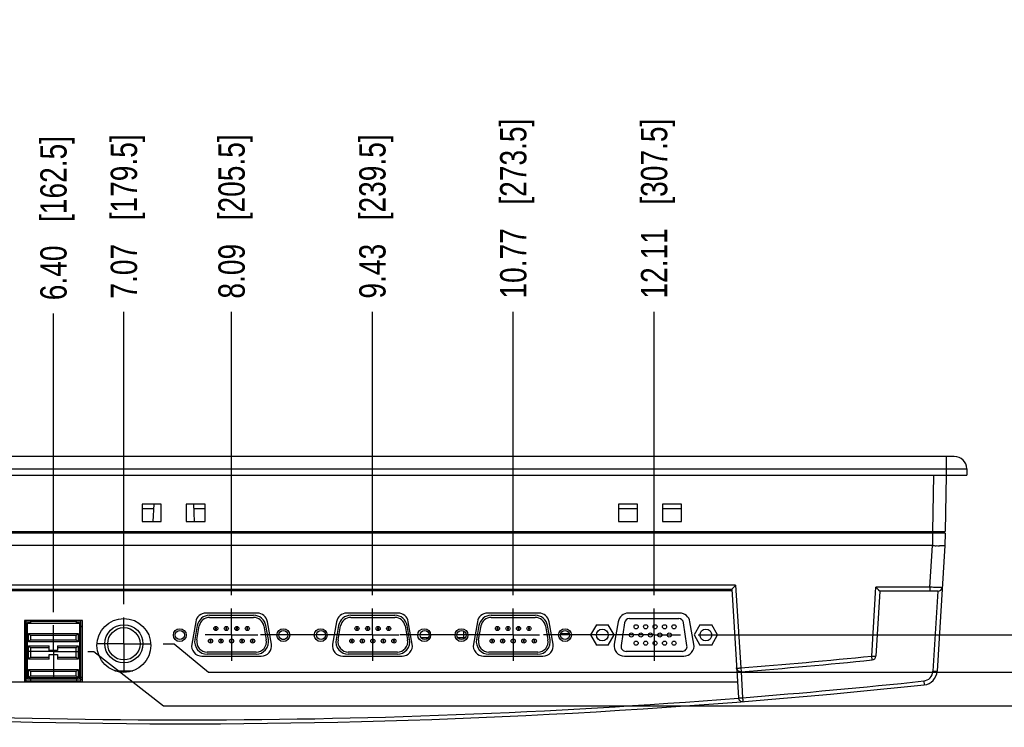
# Model space of a CAD drawing. Header units: inches. Extents: x 0 to 34, y 0 to 22.
# Tile 2 of 31: x 6.7 to 11.4, y 5.3 to 8.7. Entities that reach past the tile are written whole.
import ezdxf

# ---------------------------------------------------------------- set-up
doc = ezdxf.new("R2010")
doc.units = ezdxf.units.IN
doc.header["$LTSCALE"] = 1.87
doc.header["$MEASUREMENT"] = 0
doc.linetypes.add('CENTER', pattern=[0.6, 0.375, -0.075, 0.075, -0.075])
doc.layers.get('0').update_dxf_attribs({"linetype": 'CONTINUOUS'})
doc.layers.add('DEFAULT_1', color=7, linetype='CENTER')
doc.layers.add('DIMENSIONS', color=7, linetype='CONTINUOUS')
doc.styles.get("Standard").update_dxf_attribs({"font": 'txt', "width": 0.8})
doc.dimstyles.new('DIMSTYLE_1', dxfattribs={"dimtxt": 0.125, "dimasz": 0.18, "dimexe": 0.18, "dimexo": 0.0625, "dimgap": 0.09, "dimtad": 0, "dimtih": 1, "dimtoh": 1, "dimdec": 1, "dimlfac": 2, "dimzin": 4, "dimdsep": 46, "dimtxsty": 'STANDARD', "dimblk": '_FILLED', "dimblk1": '_FILLED', "dimblk2": '_FILLED', "dimcen": 0.09, "dimadec": 0, "dimazin": 0, "dimtfac": 1, "dimtdec": 1, "dimtofl": 0, "dimtmove": 0, "dimatfit": 3, "dimldrblk": '_FILLED', "dimfxl": 1, "dimtolj": 1, "dimtzin": 4, "dimarcsym": 0})

# ---------------------------------------------------------------- blocks, each defined once
blk = doc.blocks.new('*D16')
at = {"layer": 'DIMENSIONS', "color": 2, "linetype": 'CONTINUOUS'}
blk.add_line((6.9048, 5.8557), (6.9048, 7.274), dxfattribs=at)
at = {"layer": 'DIMENSIONS', "color": 2, "linetype": 'CONTINUOUS', "insert": (6.8423, 7.3365), "char_height": 0.125, "width": 1.225, "attachment_point": 1, "rotation": 90, "line_spacing_factor": 0.9}
blk.add_mtext('6.40{\\Ftxt.shx;\\W1.000000;\\H0.125000; }[162.5]', dxfattribs=at)
blk = doc.blocks.new('_FILLED')
at = {"color": 0, "linetype": 'BYBLOCK'}
blk.add_solid([(0, 0), (-1, 0.174), (-1, -0.174)], dxfattribs=at)
blk = doc.blocks.new('*D17')
at = {"layer": 'DIMENSIONS', "color": 2, "linetype": 'CONTINUOUS'}
for p, q in [((7.0681, 5.6682), (7.0961, 5.6682)), ((7.0961, 5.6682), (7.4275, 5.4096)), ((7.4275, 5.4096), (11.9518, 5.4096))]:
    blk.add_line(p, q, dxfattribs=at)
at = {"layer": 'DIMENSIONS', "color": 2, "linetype": 'CONTINUOUS', "insert": (12.0143, 5.4721), "char_height": 0.125, "width": 0.925, "attachment_point": 1, "line_spacing_factor": 0.9}
blk.add_mtext('1.85{\\Ftxt.shx;\\W1.000000;\\H0.125000; }[47]', dxfattribs=at)
blk = doc.blocks.new('*D18')
at = {"layer": 'DIMENSIONS', "color": 2, "linetype": 'CONTINUOUS'}
blk.add_line((7.2394, 5.8922), (7.2394, 7.2819), dxfattribs=at)
at = {"layer": 'DIMENSIONS', "color": 2, "linetype": 'CONTINUOUS', "insert": (7.1769, 7.3444), "char_height": 0.125, "width": 1.225, "attachment_point": 1, "rotation": 90, "line_spacing_factor": 0.9}
blk.add_mtext('7.07{\\Ftxt.shx;\\W1.000000;\\H0.125000; }[179.5]', dxfattribs=at)
blk = doc.blocks.new('*D19')
at = {"layer": 'DIMENSIONS', "color": 2, "linetype": 'CONTINUOUS'}
for p, q in [((7.4269, 5.7047), (7.4779, 5.7047)), ((7.4779, 5.7047), (7.6422, 5.5694)), ((7.6422, 5.5694), (11.9493, 5.5694))]:
    blk.add_line(p, q, dxfattribs=at)
at = {"layer": 'DIMENSIONS', "color": 2, "linetype": 'CONTINUOUS', "insert": (12.0118, 5.6319), "char_height": 0.125, "width": 1.125, "attachment_point": 1, "line_spacing_factor": 0.9}
blk.add_mtext('1.78{\\Ftxt.shx;\\W1.000000;\\H0.125000; }[45.2]', dxfattribs=at)
blk = doc.blocks.new('*D20')
at = {"layer": 'DIMENSIONS', "color": 2, "linetype": 'CONTINUOUS'}
blk.add_line((7.7513, 5.9355), (7.7513, 7.2819), dxfattribs=at)
at = {"layer": 'DIMENSIONS', "color": 2, "linetype": 'CONTINUOUS', "insert": (7.6888, 7.3444), "char_height": 0.125, "width": 1.225, "attachment_point": 1, "rotation": 90, "line_spacing_factor": 0.9}
blk.add_mtext('8.09{\\Ftxt.shx;\\W1.000000;\\H0.125000; }[205.5]', dxfattribs=at)
blk = doc.blocks.new('*D21')
at = {"layer": 'DIMENSIONS', "color": 2, "linetype": 'CONTINUOUS'}
blk.add_line((9.9694, 5.748), (11.9462, 5.748), dxfattribs=at)
at = {"layer": 'DIMENSIONS', "color": 2, "linetype": 'CONTINUOUS', "insert": (12.0087, 5.8105), "char_height": 0.125, "width": 0.925, "attachment_point": 1, "line_spacing_factor": 0.9}
blk.add_mtext('1.69{\\Ftxt.shx;\\W1.000000;\\H0.125000; }[43]', dxfattribs=at)
blk = doc.blocks.new('*D22')
at = {"layer": 'DIMENSIONS', "color": 2, "linetype": 'CONTINUOUS'}
blk.add_line((8.4205, 5.9355), (8.4205, 7.2819), dxfattribs=at)
at = {"layer": 'DIMENSIONS', "color": 2, "linetype": 'CONTINUOUS', "insert": (8.358, 7.3444), "char_height": 0.125, "width": 1.225, "attachment_point": 1, "rotation": 90, "line_spacing_factor": 0.9}
blk.add_mtext('9.43{\\Ftxt.shx;\\W1.000000;\\H0.125000; }[239.5]', dxfattribs=at)
blk = doc.blocks.new('*D23')
at = {"layer": 'DIMENSIONS', "color": 2, "linetype": 'CONTINUOUS'}
blk.add_line((9.0898, 5.9355), (9.0898, 7.2819), dxfattribs=at)
at = {"layer": 'DIMENSIONS', "color": 2, "linetype": 'CONTINUOUS', "insert": (9.0273, 7.3444), "char_height": 0.125, "width": 1.325, "attachment_point": 1, "rotation": 90, "line_spacing_factor": 0.9}
blk.add_mtext('10.77{\\Ftxt.shx;\\W1.000000;\\H0.125000; }[273.5]', dxfattribs=at)
blk = doc.blocks.new('*D24')
at = {"layer": 'DIMENSIONS', "color": 2, "linetype": 'CONTINUOUS'}
blk.add_line((9.7591, 5.9355), (9.7591, 7.2819), dxfattribs=at)
at = {"layer": 'DIMENSIONS', "color": 2, "linetype": 'CONTINUOUS', "insert": (9.6966, 7.3444), "char_height": 0.125, "width": 1.325, "attachment_point": 1, "rotation": 90, "line_spacing_factor": 0.9}
blk.add_mtext('12.11{\\Ftxt.shx;\\W1.000000;\\H0.125000; }[307.5]', dxfattribs=at)

msp = doc.modelspace()

# ---------------------------------------------------------------- linework, layer by layer
at = {"color": 6, "linetype": 'CONTINUOUS'}
for p, q in [((11.1858, 6.5944), (3.7656, 6.5944)), ((11.1469, 6.5944), (11.1469, 6.5058)), ((3.706, 6.5058), (11.2454, 6.5058)), ((3.7065, 6.5364), (11.2448, 6.5364)), ((11.0831, 6.2381), (11.0879, 6.5058)), ((11.1469, 6.5058), (11.1423, 6.2381)), ((11.2448, 6.5364), (11.2454, 6.5058)), ((7.3261, 6.368), (7.3261, 6.2854)), ((7.4166, 6.368), (7.3261, 6.368)), ((7.3815, 6.368), (7.3771, 6.2854)), ((7.4166, 6.2854), (7.4166, 6.368)), ((7.5347, 6.368), (7.5347, 6.2854)), ((7.6253, 6.368), (7.5347, 6.368)), ((7.5699, 6.368), (7.5742, 6.2854)), ((7.6253, 6.2854), (7.6253, 6.368)), ((9.6804, 6.368), (9.5898, 6.368)), ((9.5898, 6.368), (9.5898, 6.2854)), ((9.6804, 6.2854), (9.6804, 6.368)), ((9.8891, 6.368), (9.7985, 6.368)), ((9.7985, 6.368), (9.7985, 6.2854)), ((9.8891, 6.2854), (9.8891, 6.368)), ((7.3803, 6.3464), (7.3261, 6.3464)), ((7.6253, 6.3464), (7.571, 6.3464)), ((9.6804, 6.3464), (9.5898, 6.3464)), ((9.8891, 6.3464), (9.7985, 6.3464)), ((7.3261, 6.2854), (7.4166, 6.2854)), ((7.5347, 6.2854), (7.6253, 6.2854)), ((9.5898, 6.2854), (9.6804, 6.2854)), ((9.7985, 6.2854), (9.8891, 6.2854)), ((3.8091, 6.2381), (11.1423, 6.2381)), ((11.142, 6.2302), (3.8093, 6.2302)), ((11.083, 6.2302), (11.0815, 6.1712)), ((11.0831, 6.2383), (11.0831, 6.2302)), ((11.0831, 6.2381), (11.0831, 6.2382)), ((11.1344, 6.2383), (11.1342, 6.2302)), ((11.142, 6.2302), (11.1405, 6.1712)), ((11.0815, 6.1712), (3.8699, 6.1712)), ((11.0694, 5.9731), (11.0815, 6.1712)), ((11.0828, 6.1712), (11.0815, 6.1712)), ((11.1405, 6.1712), (11.1039, 5.5739)), ((10.1468, 5.983), (4.8045, 5.983)), ((4.823, 5.9645), (10.1284, 5.9645)), ((10.1283, 5.9566), (4.823, 5.9566)), ((10.1283, 5.9645), (10.1599, 5.4485)), ((10.1468, 5.983), (10.1709, 5.59)), ((10.7934, 5.6462), (10.8134, 5.9731)), ((10.8319, 5.9547), (10.8131, 5.6462)), ((11.0694, 5.9731), (10.8134, 5.9731)), ((11.1087, 5.9547), (10.8319, 5.9547)), ((11.0694, 5.9731), (11.0694, 5.9547)), ((7.8733, 5.8503), (7.6293, 5.8503)), ((8.5426, 5.8503), (8.2985, 5.8503)), ((9.2118, 5.8503), (8.9678, 5.8503)), ((9.8811, 5.8503), (9.6371, 5.8503)), ((6.767, 5.8149), (6.767, 5.5216)), ((7.0426, 5.8149), (6.767, 5.8149)), ((7.0426, 5.5216), (7.0426, 5.8149)), ((7.5808, 5.8097), (7.562, 5.7034)), ((7.9405, 5.7034), (7.9217, 5.8097)), ((8.2501, 5.8097), (8.2313, 5.7034)), ((8.6098, 5.7034), (8.591, 5.8097)), ((8.9194, 5.8097), (8.9006, 5.7034)), ((9.2791, 5.7034), (9.2603, 5.8097)), ((9.5887, 5.8097), (9.5699, 5.7034)), ((9.9483, 5.7034), (9.9296, 5.8097)), ((8.8533, 5.7655), (8.8533, 5.7342)), ((7.9907, 5.7263), (8.0038, 5.7263)), ((7.6105, 5.6456), (7.892, 5.6456)), ((8.2798, 5.6456), (8.5613, 5.6456)), ((8.9491, 5.6456), (9.2306, 5.6456)), ((9.6184, 5.6456), (9.8999, 5.6456)), ((10.7954, 5.6278), (10.7934, 5.6462)), ((10.1531, 5.5827), (10.1512, 5.59)), ((10.1709, 5.59), (10.1725, 5.5715)), ((10.1722, 5.5715), (10.1795, 5.4485)), ((10.1553, 5.5227), (4.796, 5.5227)), ((11.0403, 5.528), (11.0424, 5.5096))]:
    msp.add_line(p, q, dxfattribs=at)
at = {"color": 7, "linetype": 'CONTINUOUS'}
for p, q in [((11.1076, 5.9545), (11.0843, 5.5739)), ((6.7759, 5.7873), (6.7759, 5.8149)), ((6.7955, 5.807), (6.7759, 5.807)), ((6.7818, 5.5452), (6.7818, 5.8031)), ((6.7818, 5.8031), (7.0278, 5.8031)), ((6.7955, 5.811), (6.7955, 5.8031)), ((7.0141, 5.811), (6.7955, 5.811)), ((7.0141, 5.8031), (7.0141, 5.811)), ((7.0337, 5.807), (7.0141, 5.807)), ((7.0278, 5.8031), (7.0278, 5.5373)), ((7.0337, 5.8149), (7.0337, 5.7873)), ((7.6465, 5.8401), (7.8561, 5.8401)), ((7.6465, 5.8302), (7.8561, 5.8302)), ((8.3178, 5.84), (8.5274, 5.84)), ((8.3178, 5.8302), (8.5274, 5.8302)), ((8.985, 5.8401), (9.1946, 5.8401)), ((8.985, 5.8302), (9.1946, 5.8302)), ((9.6182, 5.8041), (9.6024, 5.6959)), ((9.6416, 5.8243), (9.8763, 5.8243)), ((9.9154, 5.6959), (9.8997, 5.8041)), ((6.7719, 5.7873), (6.7818, 5.7873)), ((6.7739, 5.7873), (6.7739, 5.5452)), ((7.0278, 5.7873), (7.0377, 5.7873)), ((7.0357, 5.5452), (7.0357, 5.7873)), ((7.5883, 5.7913), (7.5766, 5.7247)), ((7.5863, 5.723), (7.598, 5.7896)), ((7.9045, 5.7896), (7.9163, 5.723)), ((7.926, 5.7247), (7.9142, 5.7913)), ((8.2596, 5.7912), (8.2479, 5.7247)), ((8.2576, 5.7229), (8.2693, 5.7895)), ((8.5759, 5.7895), (8.5876, 5.7229)), ((8.5973, 5.7247), (8.5856, 5.7912)), ((8.9269, 5.7913), (8.9151, 5.7247)), ((8.9248, 5.723), (8.9366, 5.7896)), ((9.2431, 5.7896), (9.2548, 5.723)), ((9.2645, 5.7247), (9.2528, 5.7913)), ((9.4848, 5.7952), (9.4568, 5.7466)), ((9.4848, 5.7952), (9.5409, 5.7952)), ((9.569, 5.7466), (9.5409, 5.7952)), ((9.9769, 5.7952), (9.9489, 5.7466)), ((9.9769, 5.7952), (10.033, 5.7952)), ((10.0611, 5.7466), (10.033, 5.7952)), ((6.7867, 5.7145), (6.7867, 5.7539)), ((6.7867, 5.7539), (6.7965, 5.744)), ((6.7867, 5.7539), (7.0229, 5.7539)), ((6.7867, 5.7145), (6.7965, 5.7243)), ((7.0229, 5.7145), (6.7867, 5.7145)), ((6.7965, 5.744), (6.7965, 5.7243)), ((7.0131, 5.744), (6.7965, 5.744)), ((6.7965, 5.7243), (7.0131, 5.7243)), ((7.0131, 5.744), (7.0229, 5.7539)), ((7.0131, 5.7243), (7.0131, 5.744)), ((7.0229, 5.7145), (7.0131, 5.7243)), ((7.0229, 5.7539), (7.0229, 5.7145)), ((8.6514, 5.7342), (8.6858, 5.7342)), ((8.8268, 5.7342), (8.861, 5.7342)), ((9.3154, 5.7529), (9.356, 5.7529)), ((9.4568, 5.7466), (9.4848, 5.698)), ((9.5409, 5.698), (9.569, 5.7466)), ((9.9489, 5.7466), (9.9769, 5.698)), ((10.033, 5.698), (10.0611, 5.7466)), ((6.7867, 5.6318), (6.7867, 5.6948)), ((6.7867, 5.6948), (6.7965, 5.685)), ((6.7867, 5.6948), (6.8851, 5.6948)), ((6.7965, 5.685), (6.7965, 5.6417)), ((6.8851, 5.685), (6.7965, 5.685)), ((6.8851, 5.6732), (6.8851, 5.6948)), ((6.9245, 5.6732), (6.8851, 5.6732)), ((6.9245, 5.6948), (6.9245, 5.6732)), ((6.9245, 5.6948), (7.0229, 5.6948)), ((7.0131, 5.685), (6.9245, 5.685)), ((7.0229, 5.6948), (7.0131, 5.685)), ((7.0131, 5.6417), (7.0131, 5.685)), ((7.0229, 5.6948), (7.0229, 5.6318)), ((7.8678, 5.6653), (7.6347, 5.6653)), ((8.5391, 5.6652), (8.3061, 5.6652)), ((9.2064, 5.6653), (8.9733, 5.6653)), ((9.5409, 5.698), (9.4848, 5.698)), ((9.8921, 5.6688), (9.6258, 5.6688)), ((10.033, 5.698), (9.9769, 5.698)), ((6.7867, 5.6318), (6.7965, 5.6417)), ((6.8851, 5.6318), (6.7867, 5.6318)), ((6.7965, 5.6417), (6.8851, 5.6417)), ((6.8851, 5.6318), (6.8851, 5.6535)), ((6.8851, 5.6535), (6.9245, 5.6535)), ((6.9245, 5.6535), (6.9245, 5.6318)), ((6.9245, 5.6417), (7.0131, 5.6417)), ((7.0229, 5.6318), (6.9245, 5.6318)), ((7.0229, 5.6318), (7.0131, 5.6417)), ((7.8678, 5.6554), (7.6347, 5.6554)), ((8.5391, 5.6553), (8.3061, 5.6553)), ((9.2064, 5.6554), (8.9733, 5.6554)), ((6.7867, 5.5826), (6.7965, 5.5728)), ((6.7867, 5.5432), (6.7867, 5.5826)), ((6.7867, 5.5826), (7.0229, 5.5826)), ((6.7965, 5.5728), (6.7965, 5.5531)), ((7.0131, 5.5728), (6.7965, 5.5728)), ((7.0131, 5.5728), (7.0229, 5.5826)), ((7.0131, 5.5531), (7.0131, 5.5728)), ((7.0229, 5.5826), (7.0229, 5.5432)), ((7.1968, 5.5767), (7.2821, 5.5767)), ((6.767, 5.5373), (6.7739, 5.5373)), ((6.7818, 5.5452), (6.7719, 5.5452)), ((6.7759, 5.5275), (6.7759, 5.5452)), ((6.7955, 5.5275), (6.7759, 5.5275)), ((6.7818, 5.5373), (6.7818, 5.5432)), ((7.0278, 5.5373), (6.7818, 5.5373)), ((6.7867, 5.5432), (6.7965, 5.5531)), ((7.0229, 5.5432), (6.7867, 5.5432)), ((6.7955, 5.5373), (6.7955, 5.5236)), ((6.7955, 5.5295), (7.0141, 5.5295)), ((6.7965, 5.5531), (7.0131, 5.5531)), ((7.0229, 5.5432), (7.0131, 5.5531)), ((7.0141, 5.5373), (7.0141, 5.5236)), ((7.0337, 5.5275), (7.0141, 5.5275)), ((7.0377, 5.5452), (7.0278, 5.5452)), ((7.0337, 5.5452), (7.0337, 5.5275)), ((7.0337, 5.5373), (7.0426, 5.5373)), ((10.1795, 5.4485), (10.1804, 5.4375)), ((10.1808, 5.4333), (10.1809, 5.4321)), ((10.1809, 5.4321), (10.181, 5.4313)), ((10.181, 5.4313), (10.1811, 5.43)), ((10.181, 5.4307), (10.1811, 5.43))]:
    msp.add_line(p, q, dxfattribs=at)
at = {"color": 6, "linetype": 'CONTINUOUS'}
for centre, radius in [((7.2394, 5.6968), 0.128), ((7.5052, 5.746), 0.0305), ((7.9973, 5.746), 0.0305), ((8.1745, 5.746), 0.0305), ((8.6666, 5.746), 0.0305), ((8.8438, 5.746), 0.0305), ((9.3359, 5.746), 0.0305)]:
    msp.add_circle(centre, radius, dxfattribs=at)
at = {"color": 7, "linetype": 'CONTINUOUS'}
for centre, radius in [((7.2394, 5.7047), 0.0906), ((7.2394, 5.7047), 0.0768), ((7.5053, 5.7466), 0.0217), ((7.6763, 5.7773), 0.00984), ((7.7263, 5.7773), 0.00984), ((7.7763, 5.7773), 0.00984), ((7.8263, 5.7773), 0.00984), ((7.9972, 5.7466), 0.0217), ((8.1766, 5.7465), 0.0217), ((8.3476, 5.7772), 0.00984), ((8.3976, 5.7772), 0.00984), ((8.4476, 5.7772), 0.00984), ((8.4976, 5.7772), 0.00984), ((8.6686, 5.7465), 0.0217), ((8.8439, 5.7466), 0.0217), ((9.0148, 5.7773), 0.00984), ((9.0648, 5.7773), 0.00984), ((9.1148, 5.7773), 0.00984), ((9.1648, 5.7773), 0.00984), ((9.3358, 5.7466), 0.0217), ((9.5129, 5.7466), 0.0281), ((9.6512, 5.7466), 0.00984), ((9.6737, 5.7856), 0.00984), ((9.6962, 5.7466), 0.00984), ((9.7188, 5.7856), 0.00984), ((9.7413, 5.7466), 0.00984), ((9.7639, 5.7856), 0.00984), ((9.7864, 5.7466), 0.00984), ((9.8089, 5.7856), 0.00984), ((9.8315, 5.7466), 0.00984), ((9.854, 5.7856), 0.00984), ((10.005, 5.7466), 0.0281), ((7.6513, 5.7182), 0.00984), ((7.7013, 5.7182), 0.00984), ((7.7513, 5.7182), 0.00984), ((7.8013, 5.7182), 0.00984), ((7.8513, 5.7182), 0.00984), ((8.3226, 5.7181), 0.00984), ((8.3726, 5.7181), 0.00984), ((8.4226, 5.7181), 0.00984), ((8.4726, 5.7181), 0.00984), ((8.5226, 5.7181), 0.00984), ((8.9898, 5.7182), 0.00984), ((9.0398, 5.7182), 0.00984), ((9.0898, 5.7182), 0.00984), ((9.1398, 5.7182), 0.00984), ((9.1898, 5.7182), 0.00984), ((9.6737, 5.7076), 0.00984), ((9.7188, 5.7076), 0.00984), ((9.7639, 5.7076), 0.00984), ((9.8089, 5.7076), 0.00984), ((9.854, 5.7076), 0.00984)]:
    msp.add_circle(centre, radius, dxfattribs=at)
at = {"color": 6, "linetype": 'CONTINUOUS'}
for centre, radius, start, end in [((11.1858, 6.5354), 0.0591, 1, 90), ((11.1513, 8.8678), 2.6975, 268.5447, 268.6839), ((11.1369, 8.2294), 2.059, 268.6777, 268.9573), ((11.1269, 7.661), 1.4904, 268.944, 269.5629), ((11.1087, 5.9743), 0.0197, 270, 356.5001), ((7.6293, 5.8011), 0.0492, 90, 170), ((7.8733, 5.8011), 0.0492, 10, 90), ((8.2985, 5.8011), 0.0492, 90, 170), ((8.5426, 5.8011), 0.0492, 10, 90), ((8.9678, 5.8011), 0.0492, 90, 170), ((9.2118, 5.8011), 0.0492, 10, 90), ((9.6371, 5.8011), 0.0492, 90, 170), ((9.8811, 5.8011), 0.0492, 10, 90), ((7.6105, 5.6948), 0.0492, 170, 270), ((7.892, 5.6948), 0.0492, 270, 10), ((8.2798, 5.6948), 0.0492, 170, 270), ((8.5613, 5.6948), 0.0492, 270, 10), ((8.9491, 5.6948), 0.0492, 170, 270), ((9.2306, 5.6948), 0.0492, 270, 10), ((9.6184, 5.6948), 0.0492, 170, 270), ((9.8999, 5.6948), 0.0492, 270, 10), ((7.4753, 38.8826), 33.4016, 274.62891, 275.70117), ((7.4754, 38.8832), 33.4206, 274.6289, 275.70118), ((10.7934, 5.6474), 0.0197, 275.7011, 356.5), ((10.1528, 5.8828), 0.2934, 271.9201, 273.5245), ((11.0352, 5.5769), 0.0492, 276.0165, 356.5037), ((11.0352, 5.5781), 0.0689, 276.0196, 356.5), ((7.5245, 38.8834), 33.5402, 274.54036, 276.01712), ((7.5246, 38.8832), 33.5584, 263.81341, 276.01715), ((7.5246, 38.8817), 33.5385, 265.32619, 274.50687), ((10.1795, 5.4497), 0.0197, 183.5, 274.5405)]:
    msp.add_arc(centre, radius, start, end, dxfattribs=at)
at = {"color": 7, "linetype": 'CONTINUOUS'}
for centre, radius, start, end in [((6.8054, 5.811), 0.00984, 155.773, 180), ((7.0042, 5.811), 0.00984, 0, 24.2552), ((7.6465, 5.781), 0.0591, 90, 170), ((7.6465, 5.781), 0.0492, 90, 170), ((7.8561, 5.781), 0.0591, 10, 90), ((7.8561, 5.781), 0.0492, 10, 90), ((8.3178, 5.7809), 0.0591, 90, 170), ((8.3178, 5.7809), 0.0492, 90, 170), ((8.5274, 5.7809), 0.0591, 10, 90), ((8.5274, 5.7809), 0.0492, 10, 90), ((8.985, 5.781), 0.0591, 90, 170), ((8.985, 5.781), 0.0492, 90, 170), ((9.1946, 5.781), 0.0591, 10, 90), ((9.1946, 5.781), 0.0492, 10, 90), ((9.6416, 5.8007), 0.0236, 90, 171.7177), ((9.8763, 5.8007), 0.0236, 8.2823, 90), ((6.7719, 5.7775), 0.00984, 90, 120.01), ((7.0377, 5.7775), 0.00984, 59.9705, 90), ((7.6347, 5.7145), 0.0591, 170, 270), ((7.6347, 5.7145), 0.0492, 170, 270), ((7.8678, 5.7145), 0.0591, 270, 10), ((7.8678, 5.7145), 0.0492, 270, 10), ((8.3061, 5.7144), 0.0591, 170, 270), ((8.3061, 5.7144), 0.0492, 170, 270), ((8.5391, 5.7144), 0.0591, 270, 10), ((8.5391, 5.7144), 0.0492, 270, 10), ((8.9733, 5.7145), 0.0591, 170, 270), ((8.9733, 5.7145), 0.0492, 170, 270), ((9.2064, 5.7145), 0.0591, 270, 10), ((9.2064, 5.7145), 0.0492, 270, 10), ((9.6258, 5.6924), 0.0236, 171.7177, 270), ((9.8921, 5.6924), 0.0236, 270, 8.2823), ((10.1709, 5.5912), 0.0197, 183.5, 274.6289), ((6.7719, 5.555), 0.00984, 239.9705, 270), ((7.0377, 5.555), 0.00984, 270, 300.01), ((13.5918, 5.7203), 3.4231, 184.5542, 184.7399), ((10.3107, 5.4475), 0.1307, 184.391, 186.2169), ((11.3831, 5.5372), 1.2068, 184.7454, 184.9384), ((10.6748, 5.4761), 0.4959, 184.9469, 185.0956), ((10.3543, 5.4474), 0.1741, 185.0555, 185.5095)]:
    msp.add_arc(centre, radius, start, end, dxfattribs=at)
at = {"color": 6, "linetype": 'CONTINUOUS'}
for points, knots in [([(11.1405, 6.1712), (11.1405, 6.171), (11.1396, 6.171), (11.1386, 6.1708), (11.1364, 6.1707), (11.1322, 6.1706), (11.1251, 6.1705), (11.119, 6.1706), (11.1155, 6.1706)], [0, 0, 0, 0, 0.018568, 0.06938, 0.152527, 0.267046, 0.583175, 1, 1, 1, 1]), ([(10.1284, 5.9645), (10.1287, 5.9645), (10.1294, 5.9654), (10.1308, 5.9665), (10.1328, 5.9685), (10.1362, 5.9719), (10.141, 5.9768), (10.1448, 5.9809), (10.1468, 5.983)], [0, 0, 0, 0, 0.033399, 0.110958, 0.222082, 0.356155, 0.665042, 1, 1, 1, 1]), ([(10.8134, 5.9731), (10.8154, 5.971), (10.8193, 5.967), (10.824, 5.9621), (10.8275, 5.9587), (10.8295, 5.9566), (10.8309, 5.9555), (10.8316, 5.9547), (10.8319, 5.9547)], [0, 0, 0, 0, 0.334951, 0.643793, 0.777906, 0.889061, 0.966618, 1, 1, 1, 1]), ([(11.1283, 5.9731), (11.1283, 5.9727), (11.126, 5.9732), (11.1234, 5.9725), (11.1176, 5.9727), (11.1106, 5.9726), (11.1017, 5.9727), (11.0878, 5.9728), (11.0769, 5.973), (11.0694, 5.9731)], [0, 0, 0, 0, 0.019725, 0.076759, 0.169181, 0.293532, 0.444941, 0.617661, 1, 1, 1, 1]), ([(10.7934, 5.6462), (10.7959, 5.6461), (10.8004, 5.6459), (10.8069, 5.6455), (10.8101, 5.6461), (10.813, 5.6457), (10.8131, 5.6462)], [0, 0, 0, 0, 0.380282, 0.70383, 0.920484, 1, 1, 1, 1]), ([(10.1512, 5.59), (10.1513, 5.5897), (10.1528, 5.5897), (10.1546, 5.5894), (10.1584, 5.5895), (10.1611, 5.5895), (10.1627, 5.5896)], [0, 0, 0, 0, 0.074369, 0.276223, 0.592774, 1, 1, 1, 1]), ([(11.1039, 5.5739), (11.1039, 5.5734), (11.1009, 5.5738), (11.0978, 5.5732), (11.0913, 5.5736), (11.0868, 5.5738), (11.0843, 5.5739)], [0, 0, 0, 0, 0.079147, 0.29553, 0.61868, 1, 1, 1, 1]), ([(10.1599, 5.4485), (10.1599, 5.4479), (10.1629, 5.4483), (10.166, 5.4478), (10.1725, 5.4482), (10.177, 5.4483), (10.1795, 5.4485)], [0, 0, 0, 0, 0.07914, 0.295518, 0.618667, 1, 1, 1, 1])]:
    msp.add_open_spline(points, degree=3, knots=knots, dxfattribs=at)
at = {"color": 7, "linetype": 'CONTINUOUS'}
for points in [[(7.6742, 5.7794), (7.6737, 5.7788), (7.6734, 5.778), (7.6733, 5.7773)], [(7.6783, 5.7752), (7.6789, 5.7758), (7.6791, 5.7765), (7.6792, 5.7773)], [(7.7242, 5.7794), (7.7237, 5.7788), (7.7234, 5.778), (7.7233, 5.7773)], [(7.7283, 5.7752), (7.7289, 5.7758), (7.7291, 5.7765), (7.7292, 5.7773)], [(7.7742, 5.7794), (7.7737, 5.7788), (7.7734, 5.778), (7.7733, 5.7773)], [(7.7783, 5.7752), (7.7789, 5.7758), (7.7791, 5.7765), (7.7792, 5.7773)], [(7.8242, 5.7794), (7.8237, 5.7788), (7.8234, 5.778), (7.8233, 5.7773)], [(7.8283, 5.7752), (7.8289, 5.7758), (7.8291, 5.7765), (7.8292, 5.7773)], [(8.3455, 5.7793), (8.345, 5.7787), (8.3447, 5.7779), (8.3446, 5.7772)], [(8.3497, 5.7751), (8.3502, 5.7757), (8.3505, 5.7764), (8.3506, 5.7772)], [(8.3955, 5.7793), (8.395, 5.7787), (8.3947, 5.7779), (8.3946, 5.7772)], [(8.3997, 5.7751), (8.4002, 5.7757), (8.4005, 5.7764), (8.4006, 5.7772)], [(8.4455, 5.7793), (8.445, 5.7787), (8.4447, 5.7779), (8.4446, 5.7772)], [(8.4497, 5.7751), (8.4502, 5.7757), (8.4505, 5.7764), (8.4506, 5.7772)], [(8.4955, 5.7793), (8.495, 5.7787), (8.4947, 5.7779), (8.4946, 5.7772)], [(8.4997, 5.7751), (8.5002, 5.7757), (8.5005, 5.7764), (8.5006, 5.7772)], [(9.0128, 5.7794), (9.0122, 5.7788), (9.012, 5.778), (9.0119, 5.7773)], [(9.0169, 5.7752), (9.0174, 5.7758), (9.0177, 5.7765), (9.0178, 5.7773)], [(9.0628, 5.7794), (9.0622, 5.7788), (9.062, 5.778), (9.0619, 5.7773)], [(9.0669, 5.7752), (9.0674, 5.7758), (9.0677, 5.7765), (9.0678, 5.7773)], [(9.1128, 5.7794), (9.1122, 5.7788), (9.112, 5.778), (9.1119, 5.7773)], [(9.1169, 5.7752), (9.1174, 5.7758), (9.1177, 5.7765), (9.1178, 5.7773)], [(9.1628, 5.7794), (9.1622, 5.7788), (9.162, 5.778), (9.1619, 5.7773)], [(9.1669, 5.7752), (9.1674, 5.7758), (9.1677, 5.7765), (9.1678, 5.7773)], [(7.6492, 5.7203), (7.6487, 5.7198), (7.6484, 5.719), (7.6483, 5.7182)], [(7.6533, 5.7162), (7.6539, 5.7167), (7.6541, 5.7175), (7.6542, 5.7182)], [(7.6992, 5.7203), (7.6987, 5.7198), (7.6984, 5.719), (7.6983, 5.7182)], [(7.7033, 5.7162), (7.7039, 5.7167), (7.7041, 5.7175), (7.7042, 5.7182)], [(7.7492, 5.7203), (7.7487, 5.7198), (7.7484, 5.719), (7.7483, 5.7182)], [(7.7533, 5.7162), (7.7539, 5.7167), (7.7541, 5.7175), (7.7542, 5.7182)], [(7.7992, 5.7203), (7.7987, 5.7198), (7.7984, 5.719), (7.7983, 5.7182)], [(7.8033, 5.7162), (7.8039, 5.7167), (7.8041, 5.7175), (7.8042, 5.7182)], [(7.8492, 5.7203), (7.8487, 5.7198), (7.8484, 5.719), (7.8483, 5.7182)], [(7.8533, 5.7162), (7.8539, 5.7167), (7.8541, 5.7175), (7.8542, 5.7182)], [(8.3205, 5.7202), (8.32, 5.7197), (8.3197, 5.7189), (8.3196, 5.7181)], [(8.3247, 5.7161), (8.3252, 5.7166), (8.3255, 5.7174), (8.3256, 5.7181)], [(8.3705, 5.7202), (8.37, 5.7197), (8.3697, 5.7189), (8.3696, 5.7181)], [(8.3747, 5.7161), (8.3752, 5.7166), (8.3755, 5.7174), (8.3756, 5.7181)], [(8.4205, 5.7202), (8.42, 5.7197), (8.4197, 5.7189), (8.4196, 5.7181)], [(8.4247, 5.7161), (8.4252, 5.7166), (8.4255, 5.7174), (8.4256, 5.7181)], [(8.4705, 5.7202), (8.47, 5.7197), (8.4697, 5.7189), (8.4696, 5.7181)], [(8.4747, 5.7161), (8.4752, 5.7166), (8.4755, 5.7174), (8.4756, 5.7181)], [(8.5205, 5.7202), (8.52, 5.7197), (8.5197, 5.7189), (8.5196, 5.7181)], [(8.5247, 5.7161), (8.5252, 5.7166), (8.5255, 5.7174), (8.5256, 5.7181)], [(8.9878, 5.7203), (8.9872, 5.7198), (8.987, 5.719), (8.9869, 5.7182)], [(8.9919, 5.7162), (8.9924, 5.7167), (8.9927, 5.7175), (8.9928, 5.7182)], [(9.0378, 5.7203), (9.0372, 5.7198), (9.037, 5.719), (9.0369, 5.7182)], [(9.0419, 5.7162), (9.0424, 5.7167), (9.0427, 5.7175), (9.0428, 5.7182)], [(9.0878, 5.7203), (9.0872, 5.7198), (9.087, 5.719), (9.0869, 5.7182)], [(9.0919, 5.7162), (9.0924, 5.7167), (9.0927, 5.7175), (9.0928, 5.7182)], [(9.1378, 5.7203), (9.1372, 5.7198), (9.137, 5.719), (9.1369, 5.7182)], [(9.1419, 5.7162), (9.1424, 5.7167), (9.1427, 5.7175), (9.1428, 5.7182)], [(9.1878, 5.7203), (9.1872, 5.7198), (9.187, 5.719), (9.1869, 5.7182)], [(9.1919, 5.7162), (9.1924, 5.7167), (9.1927, 5.7175), (9.1928, 5.7182)], [(10.1531, 5.5827), (10.152, 5.585), (10.1514, 5.5875), (10.1512, 5.59)], [(10.1725, 5.5715), (10.1698, 5.5713), (10.167, 5.5717), (10.1644, 5.5726)]]:
    msp.add_open_spline(points, degree=3, dxfattribs=at)
for points in [[(7.6733, 5.7773), (7.6734, 5.7762), (7.6747, 5.7738), (7.6776, 5.7744), (7.6783, 5.7752)], [(7.6792, 5.7773), (7.6791, 5.7784), (7.6778, 5.7808), (7.6749, 5.7802), (7.6742, 5.7794)], [(7.7233, 5.7773), (7.7234, 5.7762), (7.7247, 5.7738), (7.7276, 5.7744), (7.7283, 5.7752)], [(7.7292, 5.7773), (7.7291, 5.7784), (7.7278, 5.7808), (7.7249, 5.7802), (7.7242, 5.7794)], [(7.7733, 5.7773), (7.7734, 5.7762), (7.7747, 5.7738), (7.7776, 5.7744), (7.7783, 5.7752)], [(7.7792, 5.7773), (7.7791, 5.7784), (7.7778, 5.7808), (7.7749, 5.7802), (7.7742, 5.7794)], [(7.8233, 5.7773), (7.8234, 5.7762), (7.8247, 5.7738), (7.8276, 5.7744), (7.8283, 5.7752)], [(7.8292, 5.7773), (7.8291, 5.7784), (7.8278, 5.7808), (7.8249, 5.7802), (7.8242, 5.7794)], [(8.3446, 5.7772), (8.3448, 5.7761), (8.3461, 5.7737), (8.3489, 5.7743), (8.3497, 5.7751)], [(8.3506, 5.7772), (8.3504, 5.7783), (8.3491, 5.7807), (8.3463, 5.7801), (8.3455, 5.7793)], [(8.3946, 5.7772), (8.3948, 5.7761), (8.3961, 5.7737), (8.3989, 5.7743), (8.3997, 5.7751)], [(8.4006, 5.7772), (8.4004, 5.7783), (8.3991, 5.7807), (8.3963, 5.7801), (8.3955, 5.7793)], [(8.4446, 5.7772), (8.4448, 5.7761), (8.4461, 5.7737), (8.4489, 5.7743), (8.4497, 5.7751)], [(8.4506, 5.7772), (8.4504, 5.7783), (8.4491, 5.7807), (8.4463, 5.7801), (8.4455, 5.7793)], [(8.4946, 5.7772), (8.4948, 5.7761), (8.4961, 5.7737), (8.4989, 5.7743), (8.4997, 5.7751)], [(8.5006, 5.7772), (8.5004, 5.7783), (8.4991, 5.7807), (8.4963, 5.7801), (8.4955, 5.7793)], [(9.0119, 5.7773), (9.012, 5.7762), (9.0133, 5.7738), (9.0162, 5.7744), (9.0169, 5.7752)], [(9.0178, 5.7773), (9.0177, 5.7784), (9.0164, 5.7808), (9.0135, 5.7802), (9.0128, 5.7794)], [(9.0619, 5.7773), (9.062, 5.7762), (9.0633, 5.7738), (9.0662, 5.7744), (9.0669, 5.7752)], [(9.0678, 5.7773), (9.0677, 5.7784), (9.0664, 5.7808), (9.0635, 5.7802), (9.0628, 5.7794)], [(9.1119, 5.7773), (9.112, 5.7762), (9.1133, 5.7738), (9.1162, 5.7744), (9.1169, 5.7752)], [(9.1178, 5.7773), (9.1177, 5.7784), (9.1164, 5.7808), (9.1135, 5.7802), (9.1128, 5.7794)], [(9.1619, 5.7773), (9.162, 5.7762), (9.1633, 5.7738), (9.1662, 5.7744), (9.1669, 5.7752)], [(9.1678, 5.7773), (9.1677, 5.7784), (9.1664, 5.7808), (9.1635, 5.7802), (9.1628, 5.7794)], [(7.6483, 5.7182), (7.6484, 5.7172), (7.6497, 5.7148), (7.6526, 5.7154), (7.6533, 5.7162)], [(7.6542, 5.7182), (7.6541, 5.7193), (7.6528, 5.7217), (7.6499, 5.7211), (7.6492, 5.7203)], [(7.6983, 5.7182), (7.6984, 5.7172), (7.6997, 5.7148), (7.7026, 5.7154), (7.7033, 5.7162)], [(7.7042, 5.7182), (7.7041, 5.7193), (7.7028, 5.7217), (7.6999, 5.7211), (7.6992, 5.7203)], [(7.7483, 5.7182), (7.7484, 5.7172), (7.7497, 5.7148), (7.7526, 5.7154), (7.7533, 5.7162)], [(7.7542, 5.7182), (7.7541, 5.7193), (7.7528, 5.7217), (7.7499, 5.7211), (7.7492, 5.7203)], [(7.7983, 5.7182), (7.7984, 5.7172), (7.7997, 5.7148), (7.8026, 5.7154), (7.8033, 5.7162)], [(7.8042, 5.7182), (7.8041, 5.7193), (7.8028, 5.7217), (7.7999, 5.7211), (7.7992, 5.7203)], [(7.8483, 5.7182), (7.8484, 5.7172), (7.8497, 5.7148), (7.8526, 5.7154), (7.8533, 5.7162)], [(7.8542, 5.7182), (7.8541, 5.7193), (7.8528, 5.7217), (7.8499, 5.7211), (7.8492, 5.7203)], [(8.3196, 5.7181), (8.3198, 5.7171), (8.3211, 5.7147), (8.3239, 5.7153), (8.3247, 5.7161)], [(8.3256, 5.7181), (8.3254, 5.7192), (8.3241, 5.7216), (8.3213, 5.721), (8.3205, 5.7202)], [(8.3696, 5.7181), (8.3698, 5.7171), (8.3711, 5.7147), (8.3739, 5.7153), (8.3747, 5.7161)], [(8.3756, 5.7181), (8.3754, 5.7192), (8.3741, 5.7216), (8.3713, 5.721), (8.3705, 5.7202)], [(8.4196, 5.7181), (8.4198, 5.7171), (8.4211, 5.7147), (8.4239, 5.7153), (8.4247, 5.7161)], [(8.4256, 5.7181), (8.4254, 5.7192), (8.4241, 5.7216), (8.4213, 5.721), (8.4205, 5.7202)], [(8.4696, 5.7181), (8.4698, 5.7171), (8.4711, 5.7147), (8.4739, 5.7153), (8.4747, 5.7161)], [(8.4756, 5.7181), (8.4754, 5.7192), (8.4741, 5.7216), (8.4713, 5.721), (8.4705, 5.7202)], [(8.5196, 5.7181), (8.5198, 5.7171), (8.5211, 5.7147), (8.5239, 5.7153), (8.5247, 5.7161)], [(8.5256, 5.7181), (8.5254, 5.7192), (8.5241, 5.7216), (8.5213, 5.721), (8.5205, 5.7202)], [(8.9869, 5.7182), (8.987, 5.7172), (8.9883, 5.7148), (8.9912, 5.7154), (8.9919, 5.7162)], [(8.9928, 5.7182), (8.9927, 5.7193), (8.9914, 5.7217), (8.9885, 5.7211), (8.9878, 5.7203)], [(9.0369, 5.7182), (9.037, 5.7172), (9.0383, 5.7148), (9.0412, 5.7154), (9.0419, 5.7162)], [(9.0428, 5.7182), (9.0427, 5.7193), (9.0414, 5.7217), (9.0385, 5.7211), (9.0378, 5.7203)], [(9.0869, 5.7182), (9.087, 5.7172), (9.0883, 5.7148), (9.0912, 5.7154), (9.0919, 5.7162)], [(9.0928, 5.7182), (9.0927, 5.7193), (9.0914, 5.7217), (9.0885, 5.7211), (9.0878, 5.7203)], [(9.1369, 5.7182), (9.137, 5.7172), (9.1383, 5.7148), (9.1412, 5.7154), (9.1419, 5.7162)], [(9.1428, 5.7182), (9.1427, 5.7193), (9.1414, 5.7217), (9.1385, 5.7211), (9.1378, 5.7203)], [(9.1869, 5.7182), (9.187, 5.7172), (9.1883, 5.7148), (9.1912, 5.7154), (9.1919, 5.7162)], [(9.1928, 5.7182), (9.1927, 5.7193), (9.1914, 5.7217), (9.1885, 5.7211), (9.1878, 5.7203)]]:
    msp.add_open_spline(points, degree=3, knots=[0, 0, 0, 0, 0.498901, 1, 1, 1, 1], dxfattribs=at)
at = {"color": 6, "linetype": 'CONTINUOUS'}
msp.add_open_spline([(10.1725, 5.5715), (10.1699, 5.5713), (10.1672, 5.5717), (10.1647, 5.5725)], degree=3, dxfattribs=at)
at = {"layer": 'DEFAULT_1', "color": 7, "linetype": 'CENTER'}
for p, q in [((7.7513, 5.748), (7.7513, 5.873)), ((8.4205, 5.748), (8.4205, 5.873)), ((9.0898, 5.748), (9.0898, 5.873)), ((9.7591, 5.748), (9.7591, 5.873)), ((7.2394, 5.7047), (7.2394, 5.8297)), ((6.9048, 5.6682), (6.9048, 5.7932)), ((7.7513, 5.748), (7.6263, 5.748)), ((7.7513, 5.748), (7.8763, 5.748)), ((7.7513, 5.748), (7.7513, 5.623)), ((8.4205, 5.748), (7.8885, 5.748)), ((8.4205, 5.748), (8.5456, 5.748)), ((8.4205, 5.748), (8.4205, 5.623)), ((9.0898, 5.748), (8.5501, 5.748)), ((9.0898, 5.748), (9.2148, 5.748)), ((9.0898, 5.748), (9.0898, 5.623)), ((9.7591, 5.748), (9.2338, 5.748)), ((9.7591, 5.748), (9.8841, 5.748)), ((9.7591, 5.748), (9.7591, 5.623)), ((6.9048, 5.6682), (6.7798, 5.6682)), ((6.9048, 5.6682), (6.9048, 5.5432)), ((6.9048, 5.6682), (7.0298, 5.6682)), ((7.2394, 5.7047), (7.1144, 5.7047)), ((7.2394, 5.7047), (7.2394, 5.5797)), ((7.2394, 5.7047), (7.3644, 5.7047))]:
    msp.add_line(p, q, dxfattribs=at)

# ---------------------------------------------------------------- dimensions: what is measured, and where the dimension line sits
at = {"layer": 'DIMENSIONS', "color": 2, "linetype": 'CONTINUOUS'}
for feature_location, offset, dtype, origin, picture, middle in [((9.0898, 5.9355), (0, 1.3465), 1, (3.706, 5.873), '*D23', (9.0898, 8.0069)), ((9.7591, 5.9355), (0, 1.3465), 1, (3.706, 5.873), '*D24', (9.7591, 8.0069)), ((7.2394, 5.8922), (0, 1.3898), 1, (3.706, 5.8297), '*D18', (7.2394, 7.9569)), ((7.7513, 5.9355), (0, 1.3465), 1, (3.706, 5.873), '*D20', (7.7513, 7.9569)), ((8.4205, 5.9355), (0, 1.3465), 1, (3.706, 5.873), '*D22', (8.4205, 7.9569)), ((6.9048, 5.8557), (0, 1.4182), 1, (3.706, 5.7932), '*D16', (6.9048, 7.949)), ((7.0681, 5.6682), (4.8837, -0.2587), 0, (7.0298, 6.5944), '*D17', (12.4768, 5.4096)), ((7.4269, 5.7047), (4.5224, -0.1353), 0, (7.3644, 6.5944), '*D19', (12.5743, 5.5694)), ((9.9694, 5.748), (1.9768, 0), 0, (7.8763, 6.5944), '*D21', (12.4712, 5.748))]:
    dim = msp.add_ordinate_dim(feature_location=feature_location, offset=offset, dtype=dtype, origin=origin, dimstyle='DIMSTYLE_1', dxfattribs=at)
    dim.commit()
    dim.dimension.update_dxf_attribs({"geometry": picture, "text_midpoint": middle})

doc.saveas('drawing.dxf')
